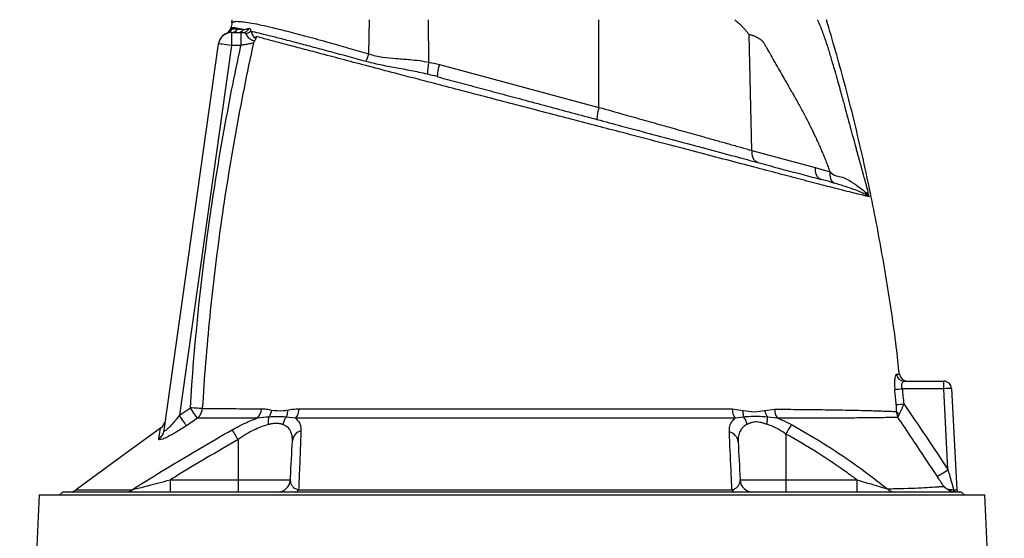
# Model space of a CAD drawing. Header units: millimetres. Extents: x 537 to 1439, y 660 to 2507.
# Tile 8 of 9: x 826 to 1207, y 2045 to 2246. Entities that reach past the tile are written whole.
import ezdxf

# ---------------------------------------------------------------- set-up
doc = ezdxf.new("R2010")
doc.units = ezdxf.units.MM

msp = doc.modelspace()

# ---------------------------------------------------------------- linework, layer by layer
at = {"color": 7, "linetype": 'Continuous', "lineweight": 25}
for p, q in [((908.18, 2244.87), (908.22, 2246.15)), ((961.15, 2232.88), (961.4, 2246.15)), ((984.39, 2229.68), (984.34, 2246.15)), ((1050.3, 2212.19), (1050.2, 2246.15)), ((907.75, 2243.09), (907.7, 2242.95)), ((906, 2240.79), (906, 2240.79)), ((907.97, 2241.15), (907.97, 2236.15)), ((907.97, 2241.15), (911.67, 2241.15)), ((911.67, 2241.15), (911.67, 2236.15)), ((911.67, 2241.15), (912.36, 2241.15)), ((1109.52, 2195.49), (1108.41, 2240.33)), ((881.97, 2087.11), (903.01, 2236.85)), ((907.97, 2236.15), (887.84, 2092.95)), ((911.67, 2236.15), (907.97, 2236.15)), ((988.5, 2228.75), (1050.3, 2212.19)), ((1109.52, 2195.49), (1134.04, 2188.92)), ((1134.04, 2188.92), (1139.76, 2187.27)), ((1168.41, 2106.15), (1183.77, 2106.15)), ((1183.77, 2103.2), (1183.77, 2106.15)), ((1183.77, 2103.2), (1167.69, 2103.2)), ((1185.41, 2071.87), (1183.77, 2103.2)), ((1186.77, 2103.31), (1188.82, 2064.1)), ((887.84, 2092.95), (892.11, 2095.81)), ((1101.86, 2095.37), (1106.06, 2094.84)), ((1114.45, 2094.81), (1118.22, 2095.29)), ((894.82, 2091.75), (890.57, 2088.9)), ((932.82, 2091.83), (929.19, 2092.24)), ((1106.31, 2092.23), (1103.01, 2091.84)), ((1119.44, 2091.83), (1115.48, 2092.24)), ((880.55, 2087.93), (880.56, 2087.94)), ((1122.69, 2085.66), (1122.69, 2067.89)), ((910.55, 2083.51), (910.55, 2067.89)), ((884.26, 2067.89), (884.26, 2063.15)), ((884.26, 2067.89), (910.55, 2067.89)), ((910.55, 2067.89), (930.8, 2067.89)), ((910.55, 2067.89), (910.55, 2063.15)), ((1104.94, 2067.89), (1122.69, 2067.89)), ((1122.69, 2067.89), (1122.69, 2063.15)), ((1122.69, 2067.89), (1150.17, 2067.89)), ((1150.17, 2067.89), (1150.17, 2063.15)), ((842.62, 2063.15), (841.62, 2062.15)), ((1190.62, 2063.15), (842.62, 2063.15)), ((1187.61, 2064.12), (1187.84, 2064.1)), ((1191.62, 2062.15), (1190.62, 2063.15)), ((833.51, 2062.15), (826.02, 1895.29)), ((833.51, 2062.15), (1016.62, 2062.15)), ((1016.62, 2062.15), (1199.73, 2062.15)), ((1207.22, 1895.25), (1199.73, 2062.15))]:
    msp.add_line(p, q, dxfattribs=at)
at = {"color": 7, "linetype": 'Continuous', "lineweight": 25, "flags": 128}
for points in [[(907.97, 2236.15), (907, 2236.29), (906.07, 2236.42), (905.21, 2236.54), (904.46, 2236.64), (903.85, 2236.73), (903.39, 2236.79), (903.11, 2236.83), (903.01, 2236.85)], [(890.57, 2088.9), (890.43, 2089.1), (890.21, 2089.42), (889.93, 2089.84), (889.59, 2090.35), (889.2, 2090.93), (888.77, 2091.57), (888.31, 2092.25), (887.84, 2092.95)], [(896.73, 2095.53), (896.4, 2095.55), (895.98, 2095.57), (895.47, 2095.6), (894.89, 2095.64), (894.25, 2095.68), (893.56, 2095.72), (892.84, 2095.77), (892.11, 2095.81)], [(894.82, 2091.75), (894.68, 2091.97), (894.46, 2092.29), (894.18, 2092.71), (893.84, 2093.21), (893.45, 2093.8), (893.03, 2094.43), (892.57, 2095.11), (892.11, 2095.81)], [(880.53, 2087.96), (866.84, 2077.94), (847.98, 2064.15)], [(1188.13, 2063.16), (1188.02, 2063.19), (1187.92, 2063.25), (1187.83, 2063.34), (1187.75, 2063.46), (1187.69, 2063.6), (1187.64, 2063.76), (1187.61, 2063.93), (1187.61, 2064.12)]]:
    msp.add_lwpolyline(points, dxfattribs=at)
at = {"color": 7, "linetype": 'Continuous', "lineweight": 25}
for centre, radius, start, end in [((904.73, 2243.52), 3, 294.8555, 342.0901), ((905.56, 2243.74), 2.96, 287.6063, 338.2447), ((910.43, 2241.67), 2.99, 155.1474, 162.0473), ((907.95, 2244.04), 2.89, 270.3282, 329.6145), ((910.35, 2243.92), 2.77, 270.4916, 324.693), ((912.31, 2243.91), 2.76, 270.9991, 335.122), ((913.16, 2243.99), 3.2, 276.746, 314.2145), ((907.97, 2236.15), 5, 90, 172), ((907.97, 2236.2), 5, 113.3041, 172.0034), ((952.48, 2234.73), 8.87, 327.7179, 347.9634), ((1006.05, 2224.89), 22.18, 167.5389, 179.6246), ((1003.33, 2223.6), 15.7, 160.8776, 178.2222), ((1065.14, 2207.04), 15.7, 160.8779, 178.2219), ((1113.44, 2194.51), 4.04, 165.9282, 245.2321), ((1137.96, 2187.94), 4.04, 165.9275, 245.2334), ((1168.43, 2109.12), 2.97, 185.9136, 269.5744), ((1169.67, 2109.15), 3, 186.5362, 269.253), ((1183.77, 2103.15), 3, 3, 90), ((1159.75, 2174.88), 72.11, 274.0241, 276.3196), ((1186.77, 2060.21), 43.1, 90.008, 93.9938), ((1160.81, 2169.16), 72.22, 273.6395, 275.9314), ((891.63, 2095.74), 5.11, 308.6583, 357.5884), ((914.06, 2095.66), 5.52, 315.6789, 358.0216), ((928.19, 2095.61), 5.98, 320.8283, 358.5095), ((1108.3, 2095.51), 6.44, 181.2362, 214.7559), ((1124.23, 2095.48), 6.01, 181.8096, 217.2809), ((1167.55, 2095.47), 2.34, 207.5199, 243.7477), ((877.61, 2092.02), 5, 305.8355, 351.6155), ((1214.07, 2035.19), 104.4, 148.7713, 151.0927), ((877.18, 2087.79), 4.83, 303.4162, 351.8583), ((832.5, 2039.86), 89.43, 29.2159, 32.0638), ((935.97, 2082.62), 4.39, 103.9445, 174.6126), ((1099.83, 2082.26), 4.35, 5.7628, 77.5662), ((1123.53, 2164.22), 111.17, 301.2936, 303.8252), ((925.81, 2068.15), 5, 270, 357), ((1109.93, 2068.15), 5, 183, 270), ((844.98, 2068.15), 5, 270, 306.8704), ((866.99, 2067.14), 3.99, 270.437, 309.9206), ((932.46, 2064.93), 1.79, 275.07, 329.7421), ((1103.37, 2065), 1.85, 211.0152, 265.2349), ((1164.9, 2067.13), 3.98, 222.0976, 269.1873), ((1188.7, 2064), 0.869, 173.089, 257.3261), ((1189.82, 2064.15), 1, 183, 270)]:
    msp.add_arc(centre, radius, start, end, dxfattribs=at)
msp.add_ellipse((1185.82, 2064.15), major_axis=(3.01, -0.05), ratio=0.005781, start_param=5.451423, end_param=6.283589, dxfattribs=at)
for points, knots in [([(908.18, 2244.87), (908.38, 2245.07), (908.79, 2245.48), (910.46, 2245.55), (912.82, 2245.34), (915.82, 2244.86), (919.48, 2244.12), (924.28, 2243.03), (930.46, 2241.49), (938.2, 2239.43), (946.1, 2237.24), (953.79, 2235.04), (958.7, 2233.6), (961.15, 2232.88)], [0, 0, 0, 0, 0.090278, 0.180564, 0.262436, 0.344603, 0.426779, 0.508664, 0.618226, 0.728124, 0.837711, 0.918854, 1, 1, 1, 1]), ([(1108.41, 2240.33), (1108.32, 2240.46), (1108.12, 2240.74), (1107.81, 2241.13), (1107.5, 2241.53), (1107.17, 2241.91), (1106.84, 2242.3), (1106.5, 2242.68), (1106.16, 2243.05), (1105.81, 2243.41), (1105.37, 2243.83), (1104.78, 2244.4), (1103.92, 2245.2), (1103.26, 2245.81), (1102.89, 2246.15)], [0, 0, 0, 0, 0.061077, 0.12251, 0.184317, 0.246519, 0.309134, 0.372181, 0.435678, 0.499644, 0.56001, 0.663535, 0.810207, 1, 1, 1, 1]), ([(1134.86, 2246.15), (1134.92, 2246.03), (1135.04, 2245.78), (1135.21, 2245.39), (1135.38, 2244.99), (1135.56, 2244.59), (1135.73, 2244.17), (1135.91, 2243.74), (1136.08, 2243.31), (1136.26, 2242.86), (1136.44, 2242.4), (1136.62, 2241.93), (1136.8, 2241.45), (1136.98, 2240.96), (1137.16, 2240.46), (1137.34, 2239.94), (1137.52, 2239.42), (1137.84, 2238.5), (1138.3, 2237.12), (1138.91, 2235.21), (1139.57, 2233.1), (1140.18, 2231.08), (1140.85, 2228.82), (1141.65, 2226.02), (1142.61, 2222.67), (1143.55, 2219.3), (1144.33, 2216.44), (1145.66, 2211.57), (1147.45, 2205), (1149.14, 2198.74), (1150.12, 2195.1), (1150.53, 2193.61), (1150.93, 2192.16), (1151.32, 2190.74), (1151.7, 2189.36), (1151.99, 2188.29), (1152.22, 2187.46), (1152.4, 2186.8), (1152.63, 2185.98), (1152.91, 2184.99), (1153.23, 2183.83), (1153.59, 2182.51), (1153.99, 2181.01), (1154.27, 2179.96), (1154.41, 2179.4)], [0, 0, 0, 0, 0.006505, 0.013097, 0.01978, 0.026557, 0.033431, 0.040405, 0.047482, 0.054664, 0.061955, 0.069357, 0.076872, 0.084502, 0.092251, 0.100119, 0.108109, 0.116224, 0.142061, 0.170607, 0.201889, 0.23593, 0.260358, 0.301454, 0.35921, 0.407807, 0.449606, 0.484611, 0.621537, 0.738683, 0.761365, 0.783575, 0.805315, 0.826589, 0.847401, 0.867756, 0.87521, 0.885269, 0.89793, 0.913186, 0.931031, 0.951456, 0.974449, 1, 1, 1, 1]), ([(1166.58, 2108.8), (1166.2, 2112.35), (1164.88, 2124.56), (1161.73, 2145.31), (1157.16, 2171.02), (1151.68, 2196.57), (1145.51, 2221.64), (1140.74, 2238.08), (1138.39, 2246.15)], [0, 0, 0, 0, 0.076363, 0.262368, 0.448349, 0.634355, 0.820438, 1, 1, 1, 1]), ([(908.18, 2244.87), (908.15, 2244.55), (908.09, 2243.89), (907.86, 2243.26), (907.72, 2242.94), (907.71, 2242.93)], [0, 0, 0, 0, 0.481131, 0.982618, 1, 1, 1, 1]), ([(912.61, 2242.32), (911.6, 2242.53), (909.7, 2242.92), (908.13, 2243.11), (907.85, 2242.99), (907.71, 2242.93)], [0, 0, 0, 0, 0.362554, 0.679851, 1, 1, 1, 1]), ([(908.31, 2242.64), (908.32, 2242.64), (908.57, 2242.66), (909.17, 2242.69), (910.02, 2242.62), (910.44, 2242.58)], [0, 0, 0, 0, 0.022047, 0.510234, 1, 1, 1, 1]), ([(910.44, 2242.58), (910.58, 2242.56), (911.21, 2242.49), (912, 2242.39), (912.61, 2242.32)], [0, 0, 0, 0, 0.2181, 1, 1, 1, 1]), ([(912.61, 2242.32), (912.93, 2242.38), (913.63, 2242.5), (914.39, 2242.66), (914.81, 2242.75)], [0, 0, 0, 0, 0.442035, 1, 1, 1, 1]), ([(914.81, 2242.75), (914.97, 2242.75), (915.28, 2242.75), (915.5, 2242.3), (915.43, 2241.88), (915.39, 2241.69)], [0, 0, 0, 0, 0.350858, 0.71035, 1, 1, 1, 1]), ([(915.39, 2241.69), (915.5, 2241.56), (915.81, 2241.2), (916.09, 2240.32), (916.52, 2239.49), (916.8, 2239.21), (916.97, 2239.13), (917.11, 2239.13), (917.29, 2239.22), (917.45, 2239.4), (917.58, 2239.56), (917.63, 2239.62)], [0, 0, 0, 0, 0.186729, 0.521087, 0.694933, 0.756773, 0.801446, 0.84621, 0.891297, 0.96191, 1, 1, 1, 1]), ([(959.97, 2230), (957.5, 2230.67), (952.54, 2232.02), (945.59, 2233.9), (939.07, 2235.65), (933.01, 2237.25), (927.46, 2238.7), (922.67, 2239.92), (918.6, 2240.93), (916.47, 2241.44), (915.39, 2241.69)], [0, 0, 0, 0, 0.126402, 0.253585, 0.380306, 0.507024, 0.637271, 0.767516, 0.883416, 1, 1, 1, 1]), ([(913.54, 2240.81), (913.32, 2240.93), (912.96, 2241.12), (912.52, 2241.14), (912.36, 2241.15)], [0, 0, 0, 0, 0.623883, 1, 1, 1, 1]), ([(917.11, 2238.05), (917.08, 2238.04), (916.98, 2238), (916.74, 2237.98), (916.35, 2238.05), (915.68, 2238.29), (914.56, 2239.02), (914.02, 2240.24), (913.65, 2240.67), (913.54, 2240.81)], [0, 0, 0, 0, 0.032403, 0.128506, 0.218862, 0.330029, 0.564226, 0.861688, 1, 1, 1, 1]), ([(917.11, 2238.05), (916.92, 2237.74), (916.72, 2237.44), (916.53, 2237.12), (916.53, 2237.12)], [0, 0, 0, 0, 0.989597, 1, 1, 1, 1]), ([(917.63, 2239.62), (917.63, 2239.61), (917.59, 2239.38), (917.51, 2238.98), (917.33, 2238.43), (917.19, 2238.17), (917.11, 2238.05)], [0, 0, 0, 0, 0.00813, 0.403328, 0.701007, 1, 1, 1, 1]), ([(1154.89, 2177.54), (1154.52, 2177.64), (1153.78, 2177.82), (1151.83, 2178.3), (1149.15, 2178.97), (1145.62, 2179.85), (1140.67, 2181.1), (1134, 2182.81), (1125.52, 2185.03), (1116.37, 2187.45), (1106.42, 2190.07), (1095.66, 2192.89), (1084.03, 2195.96), (1071.92, 2199.14), (1060.46, 2202.14), (1049.74, 2204.93), (1039.88, 2207.51), (1029.88, 2210.12), (1019.82, 2212.74), (1009.75, 2215.37), (999.73, 2217.98), (989.87, 2220.56), (980.84, 2222.92), (971.67, 2225.32), (962.45, 2227.74), (952.84, 2230.27), (944.35, 2232.51), (936.99, 2234.46), (930.65, 2236.14), (924.98, 2237.65), (920.69, 2238.8), (918.45, 2239.4), (917.63, 2239.62)], [0, 0, 0, 0, 0.019713, 0.039426, 0.06504, 0.088903, 0.112771, 0.153073, 0.19351, 0.23401, 0.274399, 0.318586, 0.362901, 0.407199, 0.451363, 0.4844, 0.517552, 0.550695, 0.583721, 0.616826, 0.650054, 0.683285, 0.716393, 0.743279, 0.780619, 0.81805, 0.855382, 0.886879, 0.918501, 0.950118, 0.981608, 1, 1, 1, 1]), ([(1139.76, 2187.27), (1139.65, 2187.58), (1139.43, 2188.2), (1139.09, 2189.13), (1138.74, 2190.06), (1138.37, 2191), (1138, 2191.94), (1137.62, 2192.89), (1137.23, 2193.84), (1136.83, 2194.8), (1136.43, 2195.76), (1136.01, 2196.73), (1135.58, 2197.7), (1135.14, 2198.68), (1134.69, 2199.66), (1133.81, 2201.55), (1132.43, 2204.4), (1130.47, 2208.27), (1128.3, 2212.35), (1126.49, 2215.61), (1125.08, 2218.12), (1124.05, 2219.91), (1122.83, 2222.04), (1121.4, 2224.51), (1119.78, 2227.32), (1118.49, 2229.52), (1117.6, 2231.07), (1117.15, 2231.87), (1116.65, 2232.76), (1116.16, 2233.66), (1115.7, 2234.48), (1115.32, 2235.18), (1114.97, 2235.79), (1114.66, 2236.32), (1114.39, 2236.77), (1114.16, 2237.13), (1113.97, 2237.41), (1113.81, 2237.62), (1113.63, 2237.8), (1113.43, 2237.99), (1113.21, 2238.18), (1112.95, 2238.37), (1112.66, 2238.57), (1112.35, 2238.77), (1112.01, 2238.98), (1111.64, 2239.19), (1111.22, 2239.41), (1110.76, 2239.63), (1110.28, 2239.84), (1109.8, 2240.01), (1109.33, 2240.15), (1108.87, 2240.26), (1108.57, 2240.31), (1108.41, 2240.33)], [0, 0, 0, 0, 0.014704, 0.029556, 0.044557, 0.05971, 0.075015, 0.090474, 0.106088, 0.121858, 0.137786, 0.153872, 0.170118, 0.186525, 0.203094, 0.219826, 0.282441, 0.349841, 0.422063, 0.499138, 0.525545, 0.558172, 0.597019, 0.642087, 0.693376, 0.750886, 0.763599, 0.778025, 0.794165, 0.81202, 0.825981, 0.838522, 0.849644, 0.859348, 0.867636, 0.874512, 0.879981, 0.883799, 0.888088, 0.892873, 0.89817, 0.903991, 0.910347, 0.917245, 0.92469, 0.932686, 0.941238, 0.951698, 0.961868, 0.971763, 0.981404, 0.990809, 1, 1, 1, 1]), ([(892.11, 2095.81), (893.55, 2119.42), (895.95, 2142.93), (900.05, 2172.19), (900.93, 2178.04), (902.79, 2189.72), (903.78, 2195.54), (906.89, 2213), (909.18, 2224.59), (911.67, 2236.15)], [0, 0, 0, 0, 0.5, 0.5, 0.625, 0.625, 0.75, 0.75, 1, 1, 1, 1]), ([(916.53, 2237.12), (913.99, 2225.46), (911.66, 2213.77), (908.49, 2196.17), (907.49, 2190.29), (905.6, 2178.51), (904.71, 2172.62), (902.22, 2154.9), (900.79, 2143.06), (898.4, 2119.33), (897.44, 2107.43), (896.73, 2095.53)], [0, 0, 0, 0, 0.25, 0.25, 0.375, 0.375, 0.5, 0.5, 0.75, 0.75, 1, 1, 1, 1]), ([(916.53, 2237.12), (916.25, 2237.06), (915.77, 2236.96), (914.57, 2236.72), (913.21, 2236.45), (912.14, 2236.24), (911.67, 2236.15)], [0, 0, 0, 0, 0.259392, 0.456807, 0.764128, 1, 1, 1, 1]), ([(983.87, 2225.04), (981.77, 2225.53), (979.67, 2225.96), (976.56, 2226.56), (975.52, 2226.75), (973.48, 2227.13), (972.47, 2227.32), (969.45, 2227.87), (967.48, 2228.24), (963.64, 2229.06), (961.78, 2229.5), (959.97, 2230)], [0, 0, 0, 0, 0.25, 0.25, 0.375, 0.375, 0.5, 0.5, 0.75, 0.75, 1, 1, 1, 1]), ([(961.15, 2232.88), (962.02, 2232.63), (963.78, 2232.12), (967.3, 2231.52), (971.79, 2231.11), (976.59, 2230.77), (980.83, 2230.33), (983.2, 2229.9), (984.39, 2229.68)], [0, 0, 0, 0, 0.1282429, 0.2579861, 0.4796052, 0.7062373, 0.8522949, 1, 1, 1, 1]), ([(987.65, 2224.09), (990.29, 2223.38), (995.59, 2221.96), (1003.77, 2219.77), (1012.09, 2217.54), (1020.93, 2215.17), (1030.19, 2212.69), (1039.88, 2210.09), (1049.54, 2207.51), (1060.07, 2204.68), (1071.25, 2201.69), (1083.09, 2198.52), (1094.6, 2195.43), (1104.86, 2192.68), (1113.87, 2190.27), (1121.77, 2188.15), (1129.3, 2186.13), (1133.95, 2184.89), (1136.27, 2184.27)], [0, 0, 0, 0, 0.049163, 0.098327, 0.148545, 0.198762, 0.256365, 0.313971, 0.373236, 0.432505, 0.510301, 0.588127, 0.667778, 0.747427, 0.810117, 0.872806, 0.936405, 1, 1, 1, 1]), ([(1050.3, 2212.19), (1053.5, 2211.28), (1059.4, 2209.62), (1067.85, 2207.24), (1075.72, 2205.02), (1083.43, 2202.84), (1090.14, 2200.95), (1095.83, 2199.35), (1100.6, 2198.01), (1105.2, 2196.71), (1108.08, 2195.9), (1109.52, 2195.49)], [0, 0, 0, 0, 0.146285, 0.269867, 0.393449, 0.520648, 0.647844, 0.735225, 0.822605, 0.911303, 1, 1, 1, 1]), ([(1141.33, 2182.86), (1141.03, 2182.95), (1139.39, 2183.43), (1137.67, 2183.89), (1136.27, 2184.27)], [0, 0, 0, 0, 0.186592, 1, 1, 1, 1]), ([(1139.76, 2187.27), (1139.69, 2186.79), (1139.68, 2186.31), (1139.75, 2185.4), (1139.84, 2184.97), (1140.12, 2184.19), (1140.31, 2183.84), (1140.77, 2183.26), (1141.04, 2183.03), (1141.33, 2182.86)], [0, 0, 0, 0, 0.25, 0.25, 0.5, 0.5, 0.75, 0.75, 1, 1, 1, 1]), ([(1139.76, 2187.27), (1139.76, 2187.27), (1141.07, 2185.52), (1144.9, 2185.62), (1148.56, 2182.91), (1151.54, 2181.05), (1153.51, 2179.29), (1154.46, 2178.18), (1154.82, 2177.65), (1154.86, 2177.6), (1154.88, 2177.57), (1154.88, 2177.56), (1154.89, 2177.55), (1154.89, 2177.55), (1154.89, 2177.54), (1154.89, 2177.54), (1154.89, 2177.54)], [0, 0, 0, 0, 0.000003, 0.231558, 0.462979, 0.64891, 0.834817, 0.98182, 0.991292, 0.996028, 0.998399, 0.99959, 0.999895, 0.999962, 0.999996, 1, 1, 1, 1]), ([(1154.89, 2177.54), (1154.89, 2177.54), (1154.89, 2177.54), (1154.89, 2177.55), (1154.88, 2177.55), (1154.88, 2177.56), (1154.86, 2177.57), (1154.83, 2177.59), (1154.52, 2177.82), (1153.69, 2178.34), (1151.96, 2179.19), (1149.34, 2180.26), (1145.88, 2181.49), (1142.85, 2182.41), (1141.33, 2182.86)], [0, 0, 0, 0, 0.000012, 0.000059, 0.00033, 0.001479, 0.0038, 0.008452, 0.017764, 0.162652, 0.347689, 0.532748, 0.766328, 1, 1, 1, 1]), ([(1165.48, 2108.81), (1165.39, 2108.78), (1165.19, 2108.69), (1164.91, 2107.94), (1164.72, 2106.61), (1164.66, 2104.88), (1164.76, 2103.59), (1164.81, 2102.94)], [0, 0, 0, 0, 0.157293, 0.368237, 0.576823, 0.78759, 1, 1, 1, 1]), ([(1167.69, 2103.2), (1167.65, 2103.4), (1167.62, 2103.59), (1167.58, 2103.98), (1167.57, 2104.17), (1167.57, 2104.54), (1167.58, 2104.71), (1167.63, 2105.04), (1167.66, 2105.19), (1167.78, 2105.59), (1167.89, 2105.8), (1168.07, 2106.01), (1168.14, 2106.06), (1168.27, 2106.13), (1168.34, 2106.15), (1168.41, 2106.15)], [0, 0, 0, 0, 0.125, 0.125, 0.25, 0.25, 0.375, 0.375, 0.5, 0.5, 0.75, 0.75, 0.875, 0.875, 1, 1, 1, 1]), ([(1165.4, 2097.09), (1165.31, 2097.94), (1165.12, 2099.89), (1164.92, 2101.84), (1164.81, 2102.94)], [0, 0, 0, 0, 0.434865, 1, 1, 1, 1]), ([(1165.48, 2094.39), (1165.48, 2094.39), (1165.5, 2094.61), (1165.53, 2095.47), (1165.45, 2096.41), (1165.4, 2097.09)], [0, 0, 0, 0, 0.0016143, 0.2832018, 1, 1, 1, 1]), ([(1168.28, 2097.33), (1167.97, 2096.53), (1167.59, 2095.52), (1166.98, 2094.21), (1166.71, 2093.72), (1166.52, 2093.38)], [0, 0, 0, 0, 0.533991, 0.678446, 1, 1, 1, 1]), ([(1168.28, 2097.33), (1171.19, 2093.13), (1174.07, 2088.9), (1179.78, 2080.41), (1182.61, 2076.14), (1185.41, 2071.87)], [0, 0, 0, 0, 0.5, 0.5, 1, 1, 1, 1]), ([(887.84, 2092.95), (887.07, 2091.95), (885.76, 2090.27), (884.01, 2088.32), (882.92, 2087.27), (882.35, 2086.88), (882.07, 2086.79), (881.95, 2086.88), (881.97, 2087.05), (881.97, 2087.11)], [0, 0, 0, 0, 0.3381138, 0.5709972, 0.7336132, 0.8165736, 0.8770845, 0.9548764, 1, 1, 1, 1]), ([(896.73, 2095.53), (897.93, 2095.52), (900.34, 2095.52), (904.73, 2095.51), (909.7, 2095.49), (914.7, 2095.48), (918.15, 2095.48), (919.57, 2095.47)], [0, 0, 0, 0, 0.210018, 0.420042, 0.634609, 0.849179, 1, 1, 1, 1]), ([(919.57, 2095.47), (920.23, 2095.44), (921.55, 2095.37), (922.89, 2095.1), (923.56, 2094.96)], [0, 0, 0, 0, 0.498464, 1, 1, 1, 1]), ([(923.56, 2094.96), (923.48, 2094.46), (923.35, 2093.97), (922.99, 2093.05), (922.76, 2092.62), (922.5, 2092.23)], [0, 0, 0, 0, 0.5, 0.5, 1, 1, 1, 1]), ([(923.56, 2094.96), (925.02, 2094.79), (927.02, 2094.55), (929.13, 2094.87), (929.69, 2094.96)], [0, 0, 0, 0, 0.735158, 1, 1, 1, 1]), ([(929.69, 2094.96), (929.7, 2094.46), (929.67, 2093.97), (929.5, 2093.05), (929.37, 2092.62), (929.19, 2092.24)], [0, 0, 0, 0, 0.5, 0.5, 1, 1, 1, 1]), ([(929.69, 2094.96), (930.42, 2095.09), (931.89, 2095.35), (933.4, 2095.42), (934.16, 2095.45)], [0, 0, 0, 0, 0.49913, 1, 1, 1, 1]), ([(934.16, 2095.45), (937.08, 2095.45), (942.92, 2095.44), (952.37, 2095.43), (962.24, 2095.42), (972.5, 2095.42), (983.08, 2095.41), (993.92, 2095.41), (1004.93, 2095.41), (1015.95, 2095.41), (1026.91, 2095.41), (1037.73, 2095.41), (1048.41, 2095.41), (1059.25, 2095.41), (1070.17, 2095.42), (1081.12, 2095.41), (1091.73, 2095.4), (1098.49, 2095.38), (1101.86, 2095.37)], [0, 0, 0, 0, 0.061194, 0.122607, 0.18402, 0.245214, 0.306409, 0.36783, 0.429242, 0.490425, 0.550512, 0.610816, 0.67113, 0.73123, 0.798305, 0.865545, 0.932845, 1, 1, 1, 1]), ([(1106.06, 2094.84), (1106.02, 2094.36), (1106.02, 2093.9), (1106.11, 2093.02), (1106.19, 2092.6), (1106.31, 2092.23)], [0, 0, 0, 0, 0.5, 0.5, 1, 1, 1, 1]), ([(1106.06, 2094.84), (1107.55, 2094.57), (1109.03, 2094.31), (1111.84, 2094.32), (1113.15, 2094.56), (1114.45, 2094.81)], [0, 0, 0, 0, 0.51749, 0.519395, 1, 1, 1, 1]), ([(1114.45, 2094.81), (1114.55, 2094.34), (1114.68, 2093.88), (1115.03, 2093.02), (1115.24, 2092.61), (1115.48, 2092.24)], [0, 0, 0, 0, 0.5, 0.5, 1, 1, 1, 1]), ([(1118.22, 2095.29), (1121.65, 2095.26), (1128.52, 2095.21), (1138.04, 2095.09), (1146.91, 2094.94), (1153.58, 2094.79), (1158.24, 2094.65), (1161.11, 2094.54), (1163.59, 2094.46), (1164.85, 2094.42), (1165.48, 2094.39)], [0, 0, 0, 0, 0.1710134, 0.3420285, 0.5164556, 0.6908856, 0.7672979, 0.843692, 0.921851, 1, 1, 1, 1]), ([(1165.48, 2094.39), (1165.5, 2094.06), (1165.54, 2093.35), (1165.79, 2092.6), (1165.99, 2092.2), (1166.04, 2092.11), (1166.04, 2092.1)], [0, 0, 0, 0, 0.41296, 0.865601, 0.994406, 1, 1, 1, 1]), ([(1166.52, 2093.38), (1166.4, 2093.16), (1166.16, 2092.74), (1166.05, 2092.34), (1166.04, 2092.15), (1166.04, 2092.1), (1166.04, 2092.1)], [0, 0, 0, 0, 0.438666, 0.865639, 0.99442, 1, 1, 1, 1]), ([(918, 2091.81), (916.56, 2091.81), (913.1, 2091.8), (908.1, 2091.79), (903.08, 2091.78), (898.56, 2091.77), (896.07, 2091.76), (894.82, 2091.75)], [0, 0, 0, 0, 0.150785, 0.36084, 0.570892, 0.785449, 1, 1, 1, 1]), ([(908.29, 2087.33), (909.57, 2088.02), (912.15, 2089.42), (915.44, 2090.88), (917.39, 2091.58), (918, 2091.81)], [0, 0, 0, 0, 0.399791, 0.809415, 1, 1, 1, 1]), ([(922.26, 2089.32), (922.19, 2089.3), (921.29, 2089.08), (919.49, 2088.5), (916.67, 2087.26), (913.64, 2085.59), (911.59, 2084.21), (910.55, 2083.51)], [0, 0, 0, 0, 0.020282, 0.236447, 0.459816, 0.7263, 1, 1, 1, 1]), ([(922.5, 2092.23), (922.37, 2091.82), (922.28, 2091.36), (922.2, 2090.37), (922.21, 2089.85), (922.26, 2089.32)], [0, 0, 0, 0, 0.5, 0.5, 1, 1, 1, 1]), ([(927.96, 2089.31), (927.87, 2089.34), (927.71, 2089.39), (927.46, 2089.47), (927.21, 2089.54), (926.98, 2089.59), (926.61, 2089.67), (926.09, 2089.75), (925.39, 2089.79), (924.66, 2089.76), (923.99, 2089.67), (923.39, 2089.56), (922.85, 2089.45), (922.47, 2089.36), (922.26, 2089.32)], [0, 0, 0, 0, 0.056649, 0.109936, 0.159864, 0.206441, 0.249676, 0.377422, 0.499016, 0.621386, 0.749674, 0.82396, 0.907391, 1, 1, 1, 1]), ([(929.19, 2092.24), (928.15, 2092.28), (926.05, 2092.37), (923.68, 2092.28), (922.5, 2092.23)], [0, 0, 0, 0, 0.497982, 1, 1, 1, 1]), ([(929.19, 2092.24), (928.87, 2091.83), (928.6, 2091.36), (928.18, 2090.37), (928.03, 2089.84), (927.96, 2089.31)], [0, 0, 0, 0, 0.5, 0.5, 1, 1, 1, 1]), ([(931.59, 2083.03), (931.6, 2083.58), (931.6, 2084.68), (931.24, 2086.17), (930.56, 2087.48), (929.53, 2088.6), (928.49, 2089.07), (927.96, 2089.31)], [0, 0, 0, 0, 0.198077, 0.398737, 0.592799, 0.790952, 1, 1, 1, 1]), ([(1103.01, 2091.84), (1099.6, 2091.84), (1092.79, 2091.85), (1082.07, 2091.85), (1070.99, 2091.86), (1059.93, 2091.86), (1048.94, 2091.87), (1038.08, 2091.87), (1027.08, 2091.87), (1015.94, 2091.87), (1004.74, 2091.87), (993.55, 2091.87), (982.53, 2091.87), (971.77, 2091.86), (961.34, 2091.86), (951.32, 2091.85), (941.71, 2091.84), (935.78, 2091.83), (932.82, 2091.83)], [0, 0, 0, 0, 0.066909, 0.133967, 0.200969, 0.267803, 0.327991, 0.388395, 0.44879, 0.508967, 0.570239, 0.63174, 0.69325, 0.754533, 0.81579, 0.877267, 0.938743, 1, 1, 1, 1]), ([(932.82, 2091.83), (933.37, 2091.26), (934.3, 2090.29), (934.86, 2088.55), (934.89, 2087.44), (934.91, 2086.88)], [0, 0, 0, 0, 0.425645, 0.71074, 1, 1, 1, 1]), ([(1100.77, 2086.51), (1100.79, 2087.25), (1100.84, 2088.73), (1101.65, 2090.53), (1102.6, 2091.45), (1103.01, 2091.84)], [0, 0, 0, 0, 0.359938, 0.729455, 1, 1, 1, 1]), ([(1107.62, 2089.37), (1107.5, 2089.32), (1106.85, 2088.99), (1105.85, 2088.21), (1104.82, 2086.76), (1104.18, 2084.92), (1104.17, 2083.45), (1104.16, 2082.7)], [0, 0, 0, 0, 0.043044, 0.251478, 0.466493, 0.729706, 1, 1, 1, 1]), ([(1115.48, 2092.24), (1114.25, 2092.33), (1111.78, 2092.5), (1108.74, 2092.42), (1107, 2092.29), (1106.31, 2092.23)], [0, 0, 0, 0, 0.3738774, 0.7521107, 1, 1, 1, 1]), ([(1107.62, 2089.37), (1107.52, 2089.89), (1107.36, 2090.41), (1106.92, 2091.38), (1106.64, 2091.83), (1106.31, 2092.23)], [0, 0, 0, 0, 0.5, 0.5, 1, 1, 1, 1]), ([(1115.32, 2089.44), (1115.2, 2089.47), (1114.98, 2089.54), (1114.67, 2089.63), (1114.42, 2089.71), (1114.08, 2089.81), (1113.65, 2089.94), (1112.94, 2090.13), (1112.06, 2090.3), (1111.04, 2090.38), (1110.07, 2090.28), (1109.34, 2090.09), (1108.78, 2089.89), (1108.41, 2089.74), (1108.02, 2089.56), (1107.77, 2089.45), (1107.62, 2089.37)], [0, 0, 0, 0, 0.039729, 0.073756, 0.102077, 0.12469, 0.190808, 0.248842, 0.373224, 0.498565, 0.623177, 0.748673, 0.806859, 0.874268, 0.919078, 1, 1, 1, 1]), ([(1115.32, 2089.44), (1115.41, 2089.94), (1115.47, 2090.45), (1115.53, 2091.4), (1115.52, 2091.85), (1115.48, 2092.24)], [0, 0, 0, 0, 0.5, 0.5, 1, 1, 1, 1]), ([(1122.69, 2085.66), (1121.71, 2086.3), (1120.08, 2087.39), (1117.61, 2088.62), (1116.12, 2089.19), (1115.35, 2089.43), (1115.32, 2089.44)], [0, 0, 0, 0, 0.412001, 0.695598, 0.986213, 1, 1, 1, 1]), ([(1166.04, 2092.1), (1165.44, 2092.09), (1164.24, 2092.06), (1161.88, 2092.02), (1159.12, 2091.97), (1154.62, 2091.91), (1148.19, 2091.86), (1139.47, 2091.84), (1129.95, 2091.83), (1122.95, 2091.83), (1119.44, 2091.83)], [0, 0, 0, 0, 0.075059, 0.150126, 0.226818, 0.303528, 0.475804, 0.648079, 0.82404, 1, 1, 1, 1]), ([(1119.44, 2091.83), (1119.96, 2091.63), (1121.78, 2090.9), (1123.54, 2089.98), (1124.8, 2089.32)], [0, 0, 0, 0, 0.285476, 1, 1, 1, 1]), ([(1124.8, 2089.32), (1128.96, 2086.94), (1137.26, 2082.19), (1149.17, 2074.19), (1157.3, 2068.14), (1161.5, 2064.82), (1161.94, 2064.46)], [0, 0, 0, 0, 0.320705, 0.641324, 0.961688, 1, 1, 1, 1]), ([(1181.27, 2069.22), (1180.61, 2070.24), (1177.37, 2075.18), (1172.32, 2082.82), (1167.87, 2089.4), (1166.04, 2092.1)], [0, 0, 0, 0, 0.13318, 0.643831, 1, 1, 1, 1]), ([(869.56, 2064.08), (870.31, 2064.56), (875.06, 2067.55), (887.85, 2075.51), (900.11, 2082.6), (908.29, 2087.33)], [0, 0, 0, 0, 0.059403, 0.372563, 1, 1, 1, 1]), ([(890.57, 2088.9), (889.86, 2088.43), (888.46, 2087.5), (885.99, 2086), (883.49, 2084.62), (881.91, 2083.91), (880.82, 2083.52), (880.02, 2083.34), (879.82, 2083.57), (879.85, 2083.75), (879.85, 2083.76)], [0, 0, 0, 0, 0.144788, 0.289422, 0.505799, 0.67724, 0.690524, 0.849379, 0.996362, 1, 1, 1, 1]), ([(934.91, 2086.88), (934.73, 2082.17), (934.45, 2074.69), (934.12, 2066.92), (934, 2064.03)], [0, 0, 0, 0, 0.6286634, 1, 1, 1, 1]), ([(1101.78, 2064.04), (1101.67, 2066.68), (1101.33, 2074.2), (1100.99, 2081.67), (1100.77, 2086.51)], [0, 0, 0, 0, 0.350959, 1, 1, 1, 1]), ([(1150.17, 2067.89), (1148.95, 2068.79), (1143.93, 2072.46), (1134.88, 2078.59), (1126.75, 2083.3), (1122.69, 2085.66)], [0, 0, 0, 0, 0.139351, 0.569671, 1, 1, 1, 1]), ([(910.55, 2083.51), (902.43, 2078.79), (893.62, 2073.66), (884.94, 2068.31), (884.26, 2067.89)], [0, 0, 0, 0, 0.9214204, 1, 1, 1, 1]), ([(930.8, 2067.89), (930.82, 2068.19), (931.09, 2073.32), (931.35, 2078.32), (931.59, 2083.03)], [0, 0, 0, 0, 0.058682, 1, 1, 1, 1]), ([(1104.16, 2082.7), (1104.42, 2077.84), (1104.67, 2072.91), (1104.93, 2067.96), (1104.94, 2067.89)], [0, 0, 0, 0, 0.984739, 1, 1, 1, 1]), ([(1185.41, 2071.87), (1185.59, 2071.23), (1186.3, 2068.64), (1187.05, 2066.06), (1187.61, 2064.12)], [0, 0, 0, 0, 0.243435, 1, 1, 1, 1]), ([(869.56, 2064.08), (869.79, 2064.14), (870.61, 2064.35), (872.71, 2064.89), (875.95, 2065.73), (879.95, 2066.77), (882.82, 2067.51), (884.26, 2067.89)], [0, 0, 0, 0, 0.059895, 0.21332, 0.436321, 0.71672, 1, 1, 1, 1]), ([(930.8, 2067.89), (930.8, 2067.73), (930.79, 2067.24), (930.98, 2066.43), (931.53, 2065.45), (932.33, 2064.72), (933.25, 2064.25), (933.75, 2064.1), (934, 2064.03)], [0, 0, 0, 0, 0.120409, 0.36421, 0.60974, 0.857381, 0.927724, 1, 1, 1, 1]), ([(1101.78, 2064.04), (1101.99, 2064.11), (1102.74, 2064.33), (1103.62, 2064.89), (1104.42, 2065.74), (1104.9, 2066.78), (1104.92, 2067.52), (1104.94, 2067.89)], [0, 0, 0, 0, 0.062071, 0.218163, 0.446375, 0.72192, 1, 1, 1, 1]), ([(1150.17, 2067.89), (1151.27, 2067.57), (1153.47, 2066.93), (1156.8, 2065.96), (1159.8, 2065.08), (1161.35, 2064.63), (1161.94, 2064.46)], [0, 0, 0, 0, 0.26616, 0.534958, 0.820437, 1, 1, 1, 1]), ([(1183.8, 2065.43), (1183.36, 2066.08), (1182.52, 2067.33), (1181.68, 2068.6), (1181.27, 2069.22)], [0, 0, 0, 0, 0.513391, 1, 1, 1, 1]), ([(934, 2064.03), (938.1, 2064.03), (946.31, 2064.03), (959.36, 2064.02), (972.9, 2064.02), (986.8, 2064.02), (1000.82, 2064.02), (1014.99, 2064.02), (1029.3, 2064.02), (1042.21, 2064.02), (1053.54, 2064.02), (1063.31, 2064.02), (1072.97, 2064.02), (1082.47, 2064.02), (1092.15, 2064.03), (1098.46, 2064.04), (1101.78, 2064.04)], [0, 0, 0, 0, 0.079284, 0.158568, 0.240121, 0.321674, 0.401612, 0.481549, 0.563813, 0.646077, 0.703418, 0.760861, 0.818305, 0.876592, 0.934879, 1, 1, 1, 1]), ([(1161.94, 2064.46), (1164.18, 2064.51), (1168.65, 2064.6), (1174.12, 2064.79), (1178.63, 2065.04), (1181.7, 2065.26), (1183.19, 2065.38), (1183.72, 2065.42), (1183.8, 2065.43)], [0, 0, 0, 0, 0.202931, 0.405864, 0.61444, 0.823014, 0.972808, 1, 1, 1, 1]), ([(1188.13, 2063.16), (1187.34, 2063.31), (1185.87, 2063.59), (1184.61, 2064.54), (1184.02, 2065.16), (1183.86, 2065.35), (1183.81, 2065.41), (1183.8, 2065.43), (1183.8, 2065.43)], [0, 0, 0, 0, 0.454113, 0.843157, 0.954705, 0.987187, 0.997733, 1, 1, 1, 1]), ([(1183.8, 2065.43), (1183.8, 2065.43), (1183.82, 2065.41), (1183.88, 2065.34), (1184.36, 2064.85), (1185.45, 2064.14), (1186.9, 2064.12), (1187.61, 2064.12)], [0, 0, 0, 0, 0.002279, 0.020567, 0.075995, 0.548633, 1, 1, 1, 1])]:
    msp.add_open_spline(points, degree=3, knots=knots, dxfattribs=at)
at = {"color": 8, "linetype": 'Continuous', "lineweight": 25}
for points, knots in [([(907.59, 2242.59), (907.59, 2242.59), (907.48, 2242.59), (907.73, 2242.6), (908.12, 2242.63), (908.31, 2242.64)], [0, 0, 0, 0, 0.010642, 0.504415, 1, 1, 1, 1]), ([(906.46, 2240.92), (906.24, 2240.86), (905.94, 2240.77), (905.98, 2240.78), (906, 2240.79)], [0, 0, 0, 0, 0.7244114, 1, 1, 1, 1]), ([(1165.48, 2108.81), (1165.81, 2108.81), (1166.48, 2108.81), (1166.77, 2108.81), (1166.68, 2108.81), (1166.68, 2108.81)], [0, 0, 0, 0, 0.4955821, 0.9954378, 1, 1, 1, 1]), ([(879.85, 2083.76), (879.94, 2084.31), (880.12, 2085.4), (880.33, 2086.64), (880.48, 2087.5), (880.56, 2087.95), (880.56, 2087.94), (880.55, 2087.93)], [0, 0, 0, 0, 0.219783, 0.439551, 0.66124, 0.88292, 1, 1, 1, 1]), ([(848.01, 2064.11), (848.07, 2064.11), (848.2, 2064.11), (849.73, 2064.11), (851.89, 2064.11), (854.39, 2064.1), (857.49, 2064.1), (861.19, 2064.09), (865.22, 2064.09), (868.2, 2064.08), (869.56, 2064.08)], [0, 0, 0, 0, 0.145006, 0.311897, 0.428933, 0.54618, 0.663426, 0.782404, 0.901382, 1, 1, 1, 1])]:
    msp.add_open_spline(points, degree=3, knots=knots, dxfattribs=at)
at = {"color": 7, "linetype": 'Continuous', "lineweight": 25}
for points in [[(984.39, 2229.68), (985.78, 2229.43), (987.15, 2229.11), (988.5, 2228.75)], [(987.65, 2224.09), (986.39, 2224.43), (985.13, 2224.74), (983.87, 2225.04)], [(1154.89, 2177.54), (1154.73, 2178.16), (1154.57, 2178.78), (1154.41, 2179.4)], [(1167.69, 2103.2), (1167.89, 2101.25), (1168.09, 2099.29), (1168.28, 2097.33)], [(922.5, 2092.23), (921.03, 2092.19), (919.52, 2092.09), (918, 2091.81)]]:
    msp.add_open_spline(points, degree=3, dxfattribs=at)

doc.saveas('drawing.dxf')
